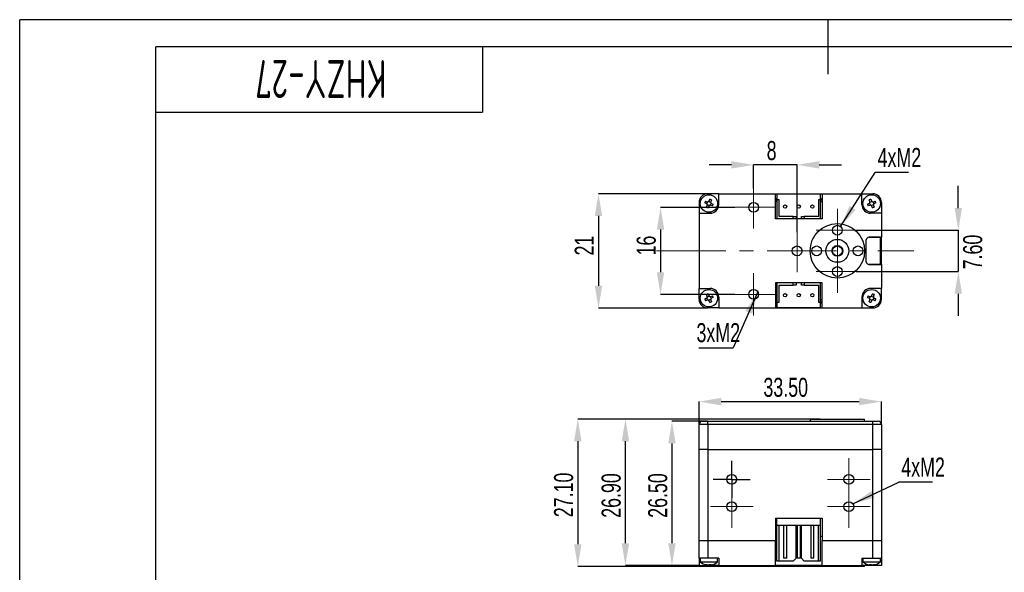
# Model space of a CAD drawing. Header units: inches. Extents: x 218 to 516, y -5 to 205.
# Tile 2 of 3: x 219 to 400, y 103 to 205. Entities that reach past the tile are written whole.
import ezdxf
from ezdxf.enums import TextEntityAlignment as Align

# ---------------------------------------------------------------- set-up
doc = ezdxf.new("R2010")
doc.units = ezdxf.units.IN
doc.header["$MEASUREMENT"] = 0
doc.linetypes.add('CENTER2', pattern=[28.575, 19.05, -3.175, 3.175, -3.175])
doc.linetypes.add('CENTERX2', pattern=[20.32, 12.7, -2.54, 2.54, -2.54])
for name, color, linetype in [('1轮廓实线层', 7, 'Continuous'), ('2细线层', 4, 'Continuous'), ('3中心线层', 1, 'CENTER2'), ('6文字层', 3, 'Continuous'), ('7标注层', 4, 'Continuous'), ('图框', 7, 'Continuous'), ('图框层', 7, 'Continuous')]:
    doc.layers.add(name, color=color, linetype=linetype)
doc.styles.add('PC_TEXTSTYLE', font='ISOCP.SHX', dxfattribs={"width": 0.707, "bigfont": 'GBCBIG.SHX'})
doc.styles.add('SLDTEXTSTYLE5', font='TXT', dxfattribs={"width": 0.7})
doc.dimstyles.new('SLDDIMSTYLE0', dxfattribs={"dimtxt": 3.5, "dimasz": 4.08, "dimexe": 0, "dimexo": 0.0625, "dimgap": 0.875, "dimtad": 2, "dimrnd": 1e-09, "dimzin": 4, "dimdsep": 46, "dimtxsty": 'SLDTEXTSTYLE5', "dimsah": 1, "dimcen": 0.09, "dimadec": 0, "dimazin": 1, "dimtfac": 1, "dimtofl": 0, "dimtmove": 0, "dimatfit": 3, "dimfxl": 1, "dimfrac": 2, "dimtolj": 1, "dimtzin": 12, "dimarcsym": 0})
doc.dimstyles.new('SLDDIMSTYLE1', dxfattribs={"dimtxt": 0.18, "dimasz": 4.08, "dimexe": 0, "dimexo": 0.0625, "dimgap": 0, "dimtad": 0, "dimtih": 1, "dimtoh": 1, "dimdec": 0, "dimrnd": 1e-09, "dimzin": 0, "dimdsep": 46, "dimtxsty": 'Standard', "dimsah": 1, "dimcen": 0.09, "dimadec": 0, "dimazin": 0, "dimtfac": 4.08, "dimtdec": 0, "dimtofl": 0, "dimtmove": 0, "dimatfit": 3, "dimfxl": 1, "dimfrac": 2, "dimtolj": 1, "dimtzin": 0, "dimarcsym": 0})
doc.dimstyles.new('SLDDIMSTYLE2', dxfattribs={"dimtxt": 3.5, "dimasz": 4.08, "dimexe": 0, "dimexo": 0.0625, "dimgap": 0.875, "dimtad": 2, "dimrnd": 1e-09, "dimzin": 12, "dimdsep": 46, "dimtxsty": 'SLDTEXTSTYLE5', "dimsah": 1, "dimcen": 0.09, "dimadec": 0, "dimazin": 3, "dimtfac": 1, "dimtmove": 0, "dimatfit": 0, "dimfxl": 1, "dimfrac": 2, "dimtolj": 1, "dimtzin": 12, "dimarcsym": 0})
doc.dimstyles.new('SLDDIMSTYLE3', dxfattribs={"dimtxt": 3.5, "dimasz": 4.08, "dimexe": 0, "dimexo": 0.0625, "dimgap": 0.875, "dimtad": 2, "dimrnd": 1e-09, "dimzin": 12, "dimdsep": 46, "dimtxsty": 'SLDTEXTSTYLE5', "dimsah": 1, "dimcen": 0.09, "dimadec": 0, "dimazin": 3, "dimtfac": 1, "dimtofl": 0, "dimtmove": 0, "dimatfit": 3, "dimfxl": 1, "dimfrac": 2, "dimtolj": 1, "dimtzin": 12, "dimarcsym": 0})
doc.dimstyles.new('SLDDIMSTYLE4', dxfattribs={"dimtxt": 3.5, "dimasz": 4.08, "dimexe": 0, "dimexo": 0.0625, "dimgap": 0.875, "dimtad": 2, "dimrnd": 1e-09, "dimzin": 4, "dimdsep": 46, "dimtxsty": 'SLDTEXTSTYLE5', "dimsah": 1, "dimcen": 0.09, "dimadec": 0, "dimazin": 1, "dimtfac": 1, "dimtmove": 0, "dimatfit": 0, "dimfxl": 1, "dimfrac": 2, "dimtolj": 1, "dimtzin": 12, "dimarcsym": 0})

# ---------------------------------------------------------------- blocks, each defined once
blk = doc.blocks.new('ZwmFrameMain_1_A4^_^无分区图框^_^landscape')
at = {"layer": '1轮廓实线层'}
for p, q in [((123.5, 205), (123.5, 195)), ((0, 0), (0, 200)), ((267, 200), (0, 200))]:
    blk.add_line(p, q, dxfattribs=at)
at = {"layer": '2细线层'}
for p in [(-25, -5), (272, 205)]:
    blk.add_line(p, (-25, 205), dxfattribs=at)
blk = doc.blocks.new('ZwmFrameMain_1_图样代号')
at = {"layer": '2细线层', "linetype": 'Continuous'}
for p in [(60, 0), (0, -12)]:
    blk.add_line(p, (60, -12), dxfattribs=at)
at = {"layer": '6文字层', "style": 'PC_TEXTSTYLE', "width": 2.827942}
blk.add_attdef('图样代号', text='', height=7, rotation=180, dxfattribs=at).set_placement((58.24, -2.4), (2.35, -2.4), align=Align.FIT)
blk = doc.blocks.new('*D61')
at = {"layer": '7标注层', "color": 0, "lineweight": -2}
for p, q in [((366, 131.61), (321.47, 131.61)), ((321.47, 127.53), (321.47, 108.59)), ((364.1, 104.51), (321.47, 104.51))]:
    blk.add_line(p, q, dxfattribs=at)
at = {"layer": '7标注层', "color": 0}
for points in [[(322.15, 127.53), (320.79, 127.53), (321.47, 131.61)], [(320.79, 108.59), (322.15, 108.59), (321.47, 104.51)]]:
    blk.add_solid(points, dxfattribs=at)
at = {"layer": 'Defpoints', "color": 0}
for p in [(366.06, 131.61), (321.47, 104.51), (364.16, 104.51)]:
    blk.add_point(p, dxfattribs=at)
at = {"layer": '7标注层', "color": 0, "insert": (317.1, 117.66), "char_height": 3.5, "attachment_point": 2, "rotation": 90, "style": 'SLDTEXTSTYLE5'}
blk.add_mtext('\\A1;27.10', dxfattribs=at)
blk = doc.blocks.new('*D62')
at = {"layer": '7标注层', "color": 0, "lineweight": -2}
for p, q in [((364.1, 131.61), (330.22, 131.61)), ((330.22, 108.79), (330.22, 127.53)), ((343.7, 104.71), (330.22, 104.71))]:
    blk.add_line(p, q, dxfattribs=at)
at = {"layer": '7标注层', "color": 0}
for points in [[(330.9, 127.53), (329.54, 127.53), (330.22, 131.61)], [(329.54, 108.79), (330.9, 108.79), (330.22, 104.71)]]:
    blk.add_solid(points, dxfattribs=at)
at = {"layer": 'Defpoints', "color": 0}
for p in [(330.22, 131.61), (364.16, 131.61), (343.76, 104.71)]:
    blk.add_point(p, dxfattribs=at)
at = {"layer": '7标注层', "color": 0, "insert": (325.84, 117.55), "char_height": 3.5, "attachment_point": 2, "rotation": 90, "style": 'SLDTEXTSTYLE5'}
blk.add_mtext('\\A1;26.90', dxfattribs=at)
blk = doc.blocks.new('*D63')
at = {"layer": '7标注层', "color": 0, "lineweight": -2}
for p, q in [((345.3, 131.21), (338.77, 131.21)), ((338.77, 127.13), (338.77, 108.79)), ((343.7, 104.71), (338.77, 104.71))]:
    blk.add_line(p, q, dxfattribs=at)
at = {"layer": '7标注层', "color": 0}
for points in [[(339.45, 127.13), (338.09, 127.13), (338.77, 131.21)], [(338.09, 108.79), (339.45, 108.79), (338.77, 104.71)]]:
    blk.add_solid(points, dxfattribs=at)
at = {"layer": 'Defpoints', "color": 0}
for p in [(345.36, 131.21), (338.77, 104.71), (343.76, 104.71)]:
    blk.add_point(p, dxfattribs=at)
at = {"layer": '7标注层', "color": 0, "insert": (334.4, 117.55), "char_height": 3.5, "attachment_point": 2, "rotation": 90, "style": 'SLDTEXTSTYLE5'}
blk.add_mtext('\\A1;26.50', dxfattribs=at)
blk = doc.blocks.new('*D64')
at = {"layer": '7标注层', "color": 0, "lineweight": -2}
for p, q in [((343.76, 130.67), (343.76, 134.81)), ((347.84, 134.81), (373.18, 134.81)), ((377.26, 130.67), (377.26, 134.81))]:
    blk.add_line(p, q, dxfattribs=at)
at = {"layer": '7标注层', "color": 0}
for points in [[(347.84, 135.49), (347.84, 134.13), (343.76, 134.81)], [(373.18, 134.13), (373.18, 135.49), (377.26, 134.81)]]:
    blk.add_solid(points, dxfattribs=at)
at = {"layer": 'Defpoints', "color": 0}
for p in [(377.26, 134.81), (343.76, 130.61), (377.26, 130.61)]:
    blk.add_point(p, dxfattribs=at)
at = {"layer": '7标注层', "color": 0, "insert": (359.67, 139.19), "char_height": 3.5, "attachment_point": 2, "style": 'SLDTEXTSTYLE5'}
blk.add_mtext('\\A1;33.50', dxfattribs=at)
blk = doc.blocks.new('SW_NOTE_0')
at = {"layer": '图框', "color": 0}
blk.add_line((6.15, 0), (0, 0), dxfattribs=at)
at = {"layer": '图框', "color": 0, "insert": (0.44, 4.52), "char_height": 3.5, "attachment_point": 1, "style": 'SLDTEXTSTYLE5'}
blk.add_mtext('4xM2', dxfattribs=at)
blk = doc.blocks.new('SW_CENTERMARKSYMBOL_0')
at = {"layer": '图框', "color": 0}
for p, q in [((0, 2.5), (0, 3.4)), ((0, 0), (0, 2.5)), ((-2.5, 0), (-3.4, 0)), ((0, 0), (-2.5, 0)), ((0, 0), (0, -2.5)), ((0, 0), (2.5, 0)), ((2.5, 0), (3.4, 0)), ((0, -2.5), (0, -3.4))]:
    blk.add_line(p, q, dxfattribs=at)
blk = doc.blocks.new('SW_CENTERMARKSYMBOL_1')
at = {"color": 0, "linetype": 'Continuous', "lineweight": 18}
for p, q in [((0, 2.5), (0, 3.9)), ((0, 0), (0, 2.5)), ((-2.5, 0), (-3.9, 0)), ((0, 0), (-2.5, 0)), ((0, 0), (0, -2.5)), ((0, 0), (2.5, 0)), ((2.5, 0), (3.9, 0)), ((0, -2.5), (0, -3.9))]:
    blk.add_line(p, q, dxfattribs=at)
blk = doc.blocks.new('SW_CENTERMARKSYMBOL_2')
at = {"color": 0, "linetype": 'Continuous', "lineweight": 18}
for p, q in [((0, 2.5), (0, 3.9)), ((0, 0), (0, 2.5)), ((-2.5, 0), (-3.9, 0)), ((0, 0), (-2.5, 0)), ((0, 0), (0, -2.5)), ((0, 0), (2.5, 0)), ((2.5, 0), (3.9, 0)), ((0, -2.5), (0, -3.9))]:
    blk.add_line(p, q, dxfattribs=at)
blk = doc.blocks.new('SW_CENTERMARKSYMBOL_3')
at = {"color": 0, "linetype": 'Continuous', "lineweight": 18}
for p, q in [((0, 2.5), (0, 3.9)), ((0, 0), (0, 2.5)), ((-2.5, 0), (-3.9, 0)), ((0, 0), (-2.5, 0)), ((0, 0), (0, -2.5)), ((0, 0), (2.5, 0)), ((2.5, 0), (3.9, 0)), ((0, -2.5), (0, -3.9))]:
    blk.add_line(p, q, dxfattribs=at)
blk = doc.blocks.new('*D65')
at = {"layer": '7标注层', "color": 0, "lineweight": -2}
for p, q in [((349.68, 178.32), (345.6, 178.32)), ((353.76, 173.98), (353.76, 178.32)), ((361.76, 178.32), (353.76, 178.32)), ((361.76, 165.98), (361.76, 178.32)), ((365.84, 178.32), (369.92, 178.32))]:
    blk.add_line(p, q, dxfattribs=at)
at = {"layer": '7标注层', "color": 0}
for points in [[(349.68, 177.64), (349.68, 179), (353.76, 178.32)], [(365.84, 179), (365.84, 177.64), (361.76, 178.32)]]:
    blk.add_solid(points, dxfattribs=at)
at = {"layer": 'Defpoints', "color": 0}
for p in [(353.76, 178.32), (353.76, 173.91), (361.76, 165.91)]:
    blk.add_point(p, dxfattribs=at)
at = {"layer": '7标注层', "color": 0, "insert": (357.08, 182.7), "char_height": 3.5, "attachment_point": 2, "style": 'SLDTEXTSTYLE5'}
blk.add_mtext('\\A1;8', dxfattribs=at)
blk = doc.blocks.new('*D66')
at = {"layer": '7标注层', "color": 0, "lineweight": -2}
for p, q in [((345.3, 173.01), (325.27, 173.01)), ((325.27, 168.93), (325.27, 156.09)), ((345.3, 152.01), (325.27, 152.01))]:
    blk.add_line(p, q, dxfattribs=at)
at = {"layer": '7标注层', "color": 0}
for points in [[(325.95, 168.93), (324.59, 168.93), (325.27, 173.01)], [(324.59, 156.09), (325.95, 156.09), (325.27, 152.01)]]:
    blk.add_solid(points, dxfattribs=at)
at = {"layer": 'Defpoints', "color": 0}
for p in [(345.36, 173.01), (325.27, 152.01), (345.36, 152.01)]:
    blk.add_point(p, dxfattribs=at)
at = {"layer": '7标注层', "color": 0, "insert": (320.9, 163.49), "char_height": 3.5, "attachment_point": 2, "rotation": 90, "style": 'SLDTEXTSTYLE5'}
blk.add_mtext('\\A1;21', dxfattribs=at)
blk = doc.blocks.new('*D67')
at = {"layer": '7标注层', "color": 0, "lineweight": -2}
for p, q in [((350.3, 170.51), (336.67, 170.51)), ((336.67, 166.43), (336.67, 158.59)), ((350.3, 154.51), (336.67, 154.51))]:
    blk.add_line(p, q, dxfattribs=at)
at = {"layer": '7标注层', "color": 0}
for points in [[(337.35, 166.43), (335.99, 166.43), (336.67, 170.51)], [(335.99, 158.59), (337.35, 158.59), (336.67, 154.51)]]:
    blk.add_solid(points, dxfattribs=at)
at = {"layer": 'Defpoints', "color": 0}
for p in [(350.36, 170.51), (336.67, 154.51), (350.36, 154.51)]:
    blk.add_point(p, dxfattribs=at)
at = {"layer": '7标注层', "color": 0, "insert": (332.29, 163.49), "char_height": 3.5, "attachment_point": 2, "rotation": 90, "style": 'SLDTEXTSTYLE5'}
blk.add_mtext('\\A1;16', dxfattribs=at)
blk = doc.blocks.new('*D68')
at = {"layer": '7标注层', "color": 0, "lineweight": -2}
for p, q in [((391.38, 170.39), (391.38, 174.47)), ((372.63, 166.31), (391.38, 166.31)), ((391.38, 166.31), (391.38, 158.71)), ((372.63, 158.71), (391.38, 158.71)), ((391.38, 154.63), (391.38, 150.55))]:
    blk.add_line(p, q, dxfattribs=at)
at = {"layer": '7标注层', "color": 0}
for points in [[(390.7, 170.39), (392.06, 170.39), (391.38, 166.31)], [(392.06, 154.63), (390.7, 154.63), (391.38, 158.71)]]:
    blk.add_solid(points, dxfattribs=at)
at = {"layer": 'Defpoints', "color": 0}
for p in [(372.56, 166.31), (372.56, 158.71), (391.38, 158.71)]:
    blk.add_point(p, dxfattribs=at)
at = {"layer": '7标注层', "color": 0, "insert": (392.26, 162.3), "char_height": 3.5, "attachment_point": 2, "rotation": 90, "style": 'SLDTEXTSTYLE5'}
blk.add_mtext('\\A1;7.60', dxfattribs=at)
blk = doc.blocks.new('SW_NOTE_0_1')
at = {"layer": '图框', "color": 0}
blk.add_line((6.15, 0), (0, 0), dxfattribs=at)
at = {"layer": '图框', "color": 0, "insert": (0.45, 4.54), "char_height": 3.5, "attachment_point": 1, "style": 'SLDTEXTSTYLE5'}
blk.add_mtext('4xM2', dxfattribs=at)
blk = doc.blocks.new('SW_NOTE_0_2')
at = {"layer": '图框', "color": 0}
blk.add_line((-6.32, 0), (0, 0), dxfattribs=at)
at = {"layer": '图框', "color": 0, "insert": (-6.76, 4.56), "char_height": 3.5, "attachment_point": 1, "style": 'SLDTEXTSTYLE5'}
blk.add_mtext('3xM2', dxfattribs=at)
blk = doc.blocks.new('SW_CENTERMARKSYMBOL_4')
at = {"color": 0, "linetype": 'Continuous', "lineweight": 18}
for p, q in [((0, 2.5), (0, 3.9)), ((0, 0), (0, 2.5)), ((-2.5, 0), (-3.9, 0)), ((0, 0), (-2.5, 0)), ((0, 0), (0, -2.5)), ((0, 0), (2.5, 0)), ((2.5, 0), (3.9, 0)), ((0, -2.5), (0, -3.9))]:
    blk.add_line(p, q, dxfattribs=at)
blk = doc.blocks.new('SW_CENTERMARKSYMBOL_5')
at = {"color": 0, "linetype": 'Continuous', "lineweight": 18}
for p, q in [((0, 2.5), (0, 3.9)), ((0, 0), (0, 2.5)), ((-2.5, 0), (-3.9, 0)), ((0, 0), (-2.5, 0)), ((0, 0), (0, -2.5)), ((0, 0), (2.5, 0)), ((2.5, 0), (3.9, 0)), ((0, -2.5), (0, -3.9))]:
    blk.add_line(p, q, dxfattribs=at)
blk = doc.blocks.new('SW_CENTERMARKSYMBOL_6')
at = {"color": 0, "linetype": 'Continuous', "lineweight": 18}
for p, q in [((0, 2.5), (0, 3.9)), ((0, 0), (0, 2.5)), ((-2.5, 0), (-3.9, 0)), ((0, 0), (-2.5, 0)), ((0, 0), (0, -2.5)), ((0, 0), (2.5, 0)), ((2.5, 0), (3.9, 0)), ((0, -2.5), (0, -3.9))]:
    blk.add_line(p, q, dxfattribs=at)
blk = doc.blocks.new('SW_CENTERMARKSYMBOL_7')
at = {"color": 0, "linetype": 'Continuous', "lineweight": 18}
for p, q in [((0, 2.5), (0, 3.9)), ((0, 0), (0, 2.5)), ((-2.5, 0), (-3.9, 0)), ((0, 0), (-2.5, 0)), ((0, 0), (0, -2.5)), ((0, 0), (2.5, 0)), ((2.5, 0), (3.9, 0)), ((0, -2.5), (0, -3.9))]:
    blk.add_line(p, q, dxfattribs=at)
blk = doc.blocks.new('SW_CENTERMARKSYMBOL_8')
at = {"color": 0, "linetype": 'Continuous', "lineweight": 18}
for p, q in [((0, 2.5), (0, 3.9)), ((0, 0), (0, 2.5)), ((-2.5, 0), (-3.9, 0)), ((0, 0), (-2.5, 0)), ((0, 0), (0, -2.5)), ((0, 0), (2.5, 0)), ((2.5, 0), (3.9, 0)), ((0, -2.5), (0, -3.9))]:
    blk.add_line(p, q, dxfattribs=at)

msp = doc.modelspace()

# ---------------------------------------------------------------- linework, layer by layer
at = {"color": 7, "linetype": 'Continuous', "lineweight": 25}
for p, q in [((347.363, 173.015), (345.363, 173.015)), ((345.586, 171.714), (345.703, 171.996)), ((346.017, 171.866), (345.901, 171.584)), ((347.363, 171.015), (347.363, 173.015)), ((347.363, 173.015), (357.763, 173.015)), ((357.763, 168.415), (357.763, 173.015)), ((357.763, 173.015), (366.363, 173.015)), ((366.063, 172.915), (358.063, 172.915)), ((358.063, 172.915), (358.063, 171.915)), ((358.463, 171.915), (358.063, 171.915)), ((358.063, 171.915), (358.063, 168.415)), ((358.463, 168.815), (358.463, 171.915)), ((365.663, 171.915), (365.663, 168.815)), ((366.063, 171.915), (365.663, 171.915)), ((366.063, 171.915), (366.063, 172.915)), ((366.063, 168.415), (366.063, 171.915)), ((366.363, 173.015), (366.363, 168.415)), ((366.363, 173.015), (373.663, 173.015)), ((373.663, 171.015), (373.663, 173.015)), ((373.663, 173.015), (375.663, 173.015)), ((375.126, 171.584), (375.009, 171.866)), ((375.323, 171.996), (375.44, 171.714)), ((343.763, 171.415), (343.763, 169.415)), ((345.064, 171.238), (344.782, 171.355)), ((344.912, 171.669), (345.194, 171.552)), ((345.109, 170.564), (345.226, 170.846)), ((345.184, 171.148), (345.343, 171.531)), ((345.631, 170.836), (345.247, 170.995)), ((345.54, 170.716), (345.423, 170.434)), ((345.496, 171.594), (345.88, 171.435)), ((345.943, 171.282), (345.784, 170.899)), ((346.215, 170.761), (345.932, 170.878)), ((346.063, 171.192), (346.345, 171.075)), ((358.063, 171.515), (357.763, 171.515)), ((366.363, 171.515), (366.063, 171.515)), ((374.682, 171.075), (374.964, 171.192)), ((375.094, 170.878), (374.812, 170.761)), ((375.243, 170.899), (375.084, 171.282)), ((375.147, 171.435), (375.531, 171.594)), ((375.78, 170.995), (375.396, 170.836)), ((375.603, 170.434), (375.486, 170.716)), ((375.684, 171.531), (375.843, 171.148)), ((375.801, 170.846), (375.917, 170.564)), ((375.832, 171.552), (376.115, 171.669)), ((376.245, 171.355), (375.963, 171.238)), ((377.263, 171.415), (377.263, 169.415)), ((343.763, 169.415), (343.763, 155.615)), ((343.763, 169.415), (345.763, 169.415)), ((366.363, 168.415), (357.763, 168.415)), ((361.063, 168.815), (358.463, 168.815)), ((361.063, 168.415), (361.063, 168.815)), ((361.063, 168.815), (361.563, 168.815)), ((361.563, 168.815), (361.563, 168.415)), ((362.563, 168.415), (362.563, 168.815)), ((362.563, 168.815), (363.063, 168.815)), ((363.063, 168.815), (363.063, 168.415)), ((365.663, 168.815), (363.063, 168.815)), ((377.263, 169.415), (375.263, 169.415)), ((377.263, 169.415), (377.263, 165.015)), ((377.063, 165.015), (374.963, 165.015)), ((374.963, 165.015), (377.263, 165.015)), ((377.063, 160.015), (377.063, 165.015)), ((377.263, 160.015), (377.263, 165.015)), ((374.463, 160.515), (374.463, 164.515)), ((377.063, 160.015), (374.963, 160.015)), ((374.963, 160.015), (377.263, 160.015)), ((377.263, 160.015), (377.263, 155.615)), ((343.763, 155.615), (345.763, 155.615)), ((343.763, 153.615), (343.763, 155.615)), ((366.363, 156.615), (357.763, 156.615)), ((357.763, 156.615), (357.763, 152.015)), ((358.063, 156.615), (358.063, 153.115)), ((358.463, 153.115), (358.463, 156.215)), ((358.463, 156.215), (361.063, 156.215)), ((361.063, 156.215), (361.063, 156.615)), ((361.563, 156.215), (361.063, 156.215)), ((361.563, 156.615), (361.563, 156.215)), ((362.563, 156.215), (362.563, 156.615)), ((363.063, 156.215), (362.563, 156.215)), ((363.063, 156.615), (363.063, 156.215)), ((363.063, 156.215), (365.663, 156.215)), ((365.663, 156.215), (365.663, 153.115)), ((366.063, 153.115), (366.063, 156.615)), ((366.363, 152.015), (366.363, 156.615)), ((377.263, 155.615), (375.263, 155.615)), ((377.263, 153.615), (377.263, 155.615)), ((344.782, 153.675), (345.064, 153.792)), ((345.226, 154.184), (345.109, 154.466)), ((345.343, 153.499), (345.184, 153.882)), ((345.247, 154.035), (345.631, 154.194)), ((345.423, 154.596), (345.54, 154.314)), ((345.784, 154.131), (345.943, 153.748)), ((345.932, 154.152), (346.215, 154.269)), ((346.345, 153.955), (346.063, 153.838)), ((347.363, 154.015), (347.363, 152.015)), ((373.663, 154.015), (373.663, 152.015)), ((374.964, 153.838), (374.682, 153.955)), ((374.812, 154.269), (375.094, 154.152)), ((375.084, 153.748), (375.243, 154.131)), ((375.396, 154.194), (375.78, 154.035)), ((375.486, 154.314), (375.603, 154.596)), ((375.843, 153.882), (375.684, 153.499)), ((375.917, 154.466), (375.801, 154.184)), ((375.963, 153.792), (376.245, 153.675)), ((345.194, 153.478), (344.912, 153.361)), ((347.363, 152.015), (345.363, 152.015)), ((345.88, 153.595), (345.496, 153.436)), ((345.703, 153.034), (345.586, 153.316)), ((345.901, 153.446), (346.017, 153.164)), ((347.363, 152.015), (357.763, 152.015)), ((358.063, 153.515), (357.763, 153.515)), ((357.763, 152.015), (366.363, 152.015)), ((358.063, 153.115), (358.463, 153.115)), ((358.063, 153.115), (358.063, 152.115)), ((358.063, 152.115), (366.063, 152.115)), ((365.663, 153.115), (366.063, 153.115)), ((366.363, 153.515), (366.063, 153.515)), ((366.063, 152.115), (366.063, 153.115)), ((366.363, 152.015), (373.663, 152.015)), ((373.663, 152.015), (375.663, 152.015)), ((375.009, 153.164), (375.126, 153.446)), ((375.531, 153.436), (375.147, 153.595)), ((375.44, 153.316), (375.323, 153.034)), ((376.115, 153.361), (375.832, 153.478)), ((345.363, 130.612), (343.763, 130.612)), ((343.763, 126.012), (343.763, 130.612)), ((344.363, 131.212), (345.363, 131.212)), ((345.363, 130.612), (345.363, 131.212)), ((345.363, 131.212), (375.663, 131.212)), ((345.363, 130.612), (345.363, 126.012)), ((375.663, 130.612), (345.363, 130.612)), ((364.163, 131.612), (364.163, 131.212)), ((364.163, 131.612), (374.163, 131.612)), ((374.163, 131.212), (374.163, 131.612)), ((375.663, 130.612), (375.663, 131.212)), ((375.663, 131.212), (376.663, 131.212)), ((375.663, 126.012), (375.663, 130.612)), ((377.263, 130.612), (375.663, 130.612)), ((377.263, 130.612), (377.263, 126.012)), ((345.363, 126.012), (343.763, 126.012)), ((343.763, 109.312), (343.763, 126.012)), ((345.363, 126.012), (375.663, 126.012)), ((345.363, 126.012), (345.363, 109.312)), ((377.263, 126.012), (375.663, 126.012)), ((375.663, 109.312), (375.663, 126.012)), ((377.263, 126.012), (377.263, 109.312)), ((357.763, 113.412), (357.763, 109.312)), ((357.763, 113.412), (366.363, 113.412)), ((358.063, 112.012), (358.063, 113.412)), ((366.063, 112.012), (366.063, 113.412)), ((366.363, 113.412), (366.363, 109.312)), ((357.763, 111.412), (358.063, 111.412)), ((366.063, 112.012), (358.063, 112.012)), ((358.063, 105.512), (358.063, 112.012)), ((358.463, 105.512), (358.463, 112.012)), ((359.263, 112.012), (359.263, 106.012)), ((359.863, 106.012), (359.863, 112.012)), ((361.563, 106.012), (361.563, 112.012)), ((361.763, 112.012), (361.763, 106.012)), ((362.363, 106.012), (362.363, 112.012)), ((362.563, 106.012), (362.563, 112.012)), ((364.263, 112.012), (364.263, 106.012)), ((364.863, 106.012), (364.863, 112.012)), ((365.663, 105.512), (365.663, 112.012)), ((366.063, 105.512), (366.063, 112.012)), ((343.763, 106.062), (343.763, 109.312)), ((343.763, 109.312), (345.363, 109.312)), ((345.363, 109.312), (345.363, 106.062)), ((345.363, 109.312), (357.763, 109.312)), ((357.763, 110.112), (358.063, 110.112)), ((357.763, 104.712), (357.763, 109.312)), ((361.563, 110.112), (361.763, 110.112)), ((362.363, 110.112), (362.563, 110.112)), ((366.063, 110.112), (366.363, 110.112)), ((366.363, 104.712), (366.363, 109.312)), ((366.363, 109.312), (375.663, 109.312)), ((375.663, 106.062), (375.663, 109.312)), ((375.663, 109.312), (377.263, 109.312)), ((377.263, 109.312), (377.263, 106.062)), ((345.363, 106.062), (343.763, 106.062)), ((343.763, 106.062), (343.763, 104.712)), ((343.963, 106.062), (343.963, 105.341)), ((343.963, 105.341), (347.163, 105.341)), ((347.363, 106.062), (345.363, 106.062)), ((347.163, 105.341), (347.163, 106.062)), ((347.363, 106.062), (347.363, 104.712)), ((358.463, 105.512), (358.063, 105.512)), ((361.063, 105.512), (358.463, 105.512)), ((359.863, 106.012), (359.263, 106.012)), ((361.063, 105.512), (361.563, 106.012)), ((362.063, 106.012), (361.763, 106.012)), ((362.363, 106.012), (362.063, 106.012)), ((362.563, 106.012), (363.063, 105.512)), ((365.663, 105.512), (363.063, 105.512)), ((364.563, 106.012), (364.263, 106.012)), ((364.863, 106.012), (364.563, 106.012)), ((366.063, 105.512), (365.663, 105.512)), ((373.663, 106.062), (375.663, 106.062)), ((373.663, 106.062), (373.663, 104.712)), ((373.863, 106.062), (373.863, 105.341)), ((373.863, 105.341), (376.941, 105.341)), ((375.663, 106.062), (377.263, 106.062)), ((376.941, 105.341), (377.063, 105.341)), ((377.063, 105.341), (377.063, 106.062)), ((377.263, 106.062), (377.263, 104.712)), ((343.763, 104.712), (345.763, 104.712)), ((347.363, 104.712), (345.763, 104.712)), ((345.878, 104.887), (345.878, 104.796)), ((347.363, 104.712), (357.763, 104.712)), ((366.363, 104.712), (357.763, 104.712)), ((364.163, 104.712), (364.163, 104.512)), ((374.163, 104.512), (364.163, 104.512)), ((366.363, 104.712), (373.663, 104.712)), ((375.263, 104.712), (373.663, 104.712)), ((374.163, 104.512), (374.163, 104.712)), ((375.149, 104.796), (375.149, 104.887)), ((377.263, 104.712), (375.263, 104.712))]:
    msp.add_line(p, q, dxfattribs=at)
at = {"color": 8, "linetype": 'Continuous', "lineweight": 25}
for p, q in [((345.064, 104.813), (345.064, 104.844)), ((345.763, 104.712), (345.763, 104.792)), ((345.901, 104.887), (345.901, 104.813)), ((375.126, 104.813), (375.126, 104.887)), ((375.263, 104.791), (375.263, 104.712)), ((375.963, 104.844), (375.963, 104.813))]:
    msp.add_line(p, q, dxfattribs=at)
at = {"color": 7, "linetype": 'Continuous', "lineweight": 25}
for centre, radius in [((345.563, 171.215), 1.6), ((375.463, 171.215), 1.6), ((353.763, 170.515), 0.9), ((359.563, 170.665), 0.3), ((362.063, 170.665), 0.3), ((364.563, 170.665), 0.3), ((369.163, 162.515), 5), ((369.163, 166.315), 0.9), ((361.763, 162.515), 0.9), ((365.363, 162.515), 0.9), ((369.163, 162.515), 2.1), ((369.163, 162.515), 1), ((369.163, 162.515), 0.9), ((372.963, 162.515), 0.9), ((369.163, 158.715), 0.9), ((345.563, 153.815), 1.6), ((353.763, 154.515), 0.9), ((359.563, 154.365), 0.3), ((362.063, 154.365), 0.3), ((364.563, 154.365), 0.3), ((375.463, 153.815), 1.6), ((349.763, 120.512), 0.9), ((371.263, 120.512), 0.9), ((349.763, 115.512), 0.9), ((371.263, 115.512), 0.9)]:
    msp.add_circle(centre, radius, dxfattribs=at)
for centre, radius, start, end in [((345.363, 171.415), 1.6, 90, 180), ((343.989, 167.419), 4.888, 65.48426, 69.4704), ((358.7, 171.365), 1, 129.54988, 159.51268), ((365.427, 171.365), 1, 20.48732, 50.45012), ((377.038, 167.419), 4.888, 110.5296, 114.51574), ((375.663, 171.415), 1.6, 0, 90), ((349.36, 169.641), 4.888, 155.48426, 159.4704), ((347.138, 175.011), 4.888, 245.48426, 249.4704), ((345.763, 171.015), 1.6, 270, 0), ((341.767, 172.789), 4.888, 335.48426, 339.4704), ((375.263, 171.015), 1.6, 180, 270), ((379.26, 172.789), 4.888, 200.5296, 204.51574), ((373.889, 175.011), 4.888, 290.5296, 294.51574), ((371.667, 169.641), 4.888, 20.5296, 24.51574), ((374.963, 164.515), 0.5, 90, 180), ((374.963, 160.515), 0.5, 180, 270), ((345.763, 154.015), 1.6, 0, 90), ((375.263, 154.015), 1.6, 90, 180), ((347.138, 150.019), 4.888, 110.5296, 114.51574), ((341.767, 152.241), 4.888, 20.5296, 24.51574), ((379.26, 152.241), 4.888, 155.48426, 159.4704), ((373.889, 150.019), 4.888, 65.48426, 69.4704), ((345.363, 153.615), 1.6, 180, 270), ((349.36, 155.389), 4.888, 200.5296, 204.51574), ((343.989, 157.611), 4.888, 290.5296, 294.51574), ((358.7, 153.665), 1, 200.48732, 230.45012), ((365.427, 153.665), 1, 309.54988, 339.51268), ((377.038, 157.611), 4.888, 245.48426, 249.4704), ((375.663, 153.615), 1.6, 270, 0), ((371.667, 155.389), 4.888, 335.48426, 339.4704), ((344.363, 130.612), 0.6, 90, 180), ((376.663, 130.612), 0.6, 0, 90), ((345.563, 107.262), 2.5, 230.20818, 259.42497), ((345.563, 107.262), 2.5, 280.60884, 309.79182), ((375.463, 107.262), 2.5, 230.20818, 259.34953), ((375.463, 107.262), 2.5, 280.6797, 309.79182), ((344.847, 105.303), 0.416, 261.00113, 278.99887), ((345.504, 106.931), 2.163, 250.49275, 258.25595), ((345.635, 106.931), 2.163, 250.49275, 258.25595), ((345.321, 105.333), 0.584, 297.06407, 310.93296), ((345.86, 107.297), 2.41, 266.26412, 273.73588), ((345.635, 105.333), 0.584, 297.06407, 310.93296), ((375.166, 107.297), 2.41, 266.26412, 273.73588), ((375.392, 105.333), 0.584, 229.06704, 242.93593), ((375.706, 105.333), 0.584, 229.06704, 242.93593), ((375.392, 106.931), 2.163, 281.74405, 289.50725), ((375.522, 106.931), 2.163, 281.74405, 289.50725), ((376.18, 105.303), 0.416, 261.00113, 278.99887)]:
    msp.add_arc(centre, radius, start, end, dxfattribs=at)
for points, knots in [([(345.226, 170.846), (345.236, 170.878), (345.256, 170.941), (345.243, 171.043), (345.201, 171.133), (345.138, 171.201), (345.087, 171.227), (345.064, 171.238)], [0, 0, 0, 0, 0.2118036, 0.4237906, 0.6317709, 0.8379357, 1, 1, 1, 1]), ([(345.194, 171.552), (345.226, 171.542), (345.29, 171.523), (345.391, 171.535), (345.481, 171.577), (345.549, 171.64), (345.575, 171.692), (345.586, 171.714)], [0, 0, 0, 0, 0.21180358, 0.42379063, 0.63177088, 0.83793573, 1, 1, 1, 1]), ([(345.932, 170.878), (345.901, 170.888), (345.837, 170.907), (345.736, 170.895), (345.645, 170.853), (345.578, 170.789), (345.552, 170.738), (345.54, 170.716)], [0, 0, 0, 0, 0.2118036, 0.4237906, 0.6317709, 0.8379357, 1, 1, 1, 1]), ([(345.901, 171.584), (345.891, 171.552), (345.871, 171.489), (345.883, 171.387), (345.926, 171.297), (345.989, 171.229), (346.04, 171.203), (346.063, 171.192)], [0, 0, 0, 0, 0.2118036, 0.4237906, 0.6317709, 0.8379357, 1, 1, 1, 1]), ([(374.964, 171.192), (374.993, 171.208), (375.052, 171.239), (375.115, 171.319), (375.149, 171.413), (375.152, 171.506), (375.134, 171.56), (375.126, 171.584)], [0, 0, 0, 0, 0.21180358, 0.42379063, 0.63177088, 0.83793573, 1, 1, 1, 1]), ([(375.486, 170.716), (375.471, 170.745), (375.44, 170.804), (375.359, 170.867), (375.266, 170.901), (375.173, 170.904), (375.118, 170.886), (375.094, 170.878)], [0, 0, 0, 0, 0.2118036, 0.4237906, 0.6317709, 0.8379357, 1, 1, 1, 1]), ([(375.44, 171.714), (375.456, 171.685), (375.487, 171.626), (375.568, 171.563), (375.661, 171.529), (375.754, 171.526), (375.809, 171.544), (375.832, 171.552)], [0, 0, 0, 0, 0.2118036, 0.4237906, 0.6317709, 0.8379357, 1, 1, 1, 1]), ([(375.963, 171.238), (375.933, 171.222), (375.875, 171.191), (375.812, 171.111), (375.778, 171.017), (375.775, 170.924), (375.793, 170.87), (375.801, 170.846)], [0, 0, 0, 0, 0.2118036, 0.4237906, 0.6317709, 0.8379357, 1, 1, 1, 1]), ([(345.064, 153.792), (345.093, 153.808), (345.152, 153.839), (345.215, 153.919), (345.249, 154.013), (345.252, 154.106), (345.234, 154.16), (345.226, 154.184)], [0, 0, 0, 0, 0.21180358, 0.42379063, 0.63177088, 0.83793573, 1, 1, 1, 1]), ([(345.54, 154.314), (345.556, 154.285), (345.587, 154.226), (345.668, 154.163), (345.761, 154.129), (345.854, 154.126), (345.909, 154.144), (345.932, 154.152)], [0, 0, 0, 0, 0.2118036, 0.4237906, 0.6317709, 0.8379357, 1, 1, 1, 1]), ([(346.063, 153.838), (346.033, 153.822), (345.975, 153.791), (345.912, 153.711), (345.878, 153.617), (345.875, 153.524), (345.893, 153.47), (345.901, 153.446)], [0, 0, 0, 0, 0.2118036, 0.4237906, 0.6317709, 0.8379357, 1, 1, 1, 1]), ([(375.126, 153.446), (375.136, 153.478), (375.156, 153.541), (375.143, 153.643), (375.101, 153.733), (375.038, 153.801), (374.987, 153.827), (374.964, 153.838)], [0, 0, 0, 0, 0.2118036, 0.4237906, 0.6317709, 0.8379357, 1, 1, 1, 1]), ([(375.094, 154.152), (375.126, 154.142), (375.19, 154.123), (375.291, 154.135), (375.381, 154.177), (375.449, 154.24), (375.475, 154.292), (375.486, 154.314)], [0, 0, 0, 0, 0.2118036, 0.4237906, 0.6317709, 0.8379357, 1, 1, 1, 1]), ([(375.801, 154.184), (375.791, 154.152), (375.771, 154.089), (375.783, 153.987), (375.826, 153.897), (375.889, 153.829), (375.94, 153.803), (375.963, 153.792)], [0, 0, 0, 0, 0.2118036, 0.4237906, 0.6317709, 0.8379357, 1, 1, 1, 1]), ([(345.586, 153.316), (345.571, 153.345), (345.54, 153.404), (345.459, 153.467), (345.366, 153.501), (345.273, 153.504), (345.218, 153.486), (345.194, 153.478)], [0, 0, 0, 0, 0.2118036, 0.4237906, 0.6317709, 0.8379357, 1, 1, 1, 1]), ([(375.832, 153.478), (375.801, 153.488), (375.737, 153.507), (375.636, 153.495), (375.545, 153.453), (375.478, 153.389), (375.452, 153.338), (375.44, 153.316)], [0, 0, 0, 0, 0.2118036, 0.4237906, 0.6317709, 0.8379357, 1, 1, 1, 1]), ([(345.247, 104.796), (345.246, 104.793), (345.243, 104.788), (345.201, 104.79), (345.138, 104.798), (345.087, 104.808), (345.064, 104.813)], [0, 0, 0, 0, 0.2306246, 0.5083273, 0.783606, 1, 1, 1, 1]), ([(345.194, 104.813), (345.226, 104.807), (345.29, 104.796), (345.391, 104.788), (345.481, 104.789), (345.549, 104.798), (345.575, 104.808), (345.586, 104.813)], [0, 0, 0, 0, 0.21180358, 0.42379063, 0.63177088, 0.83793573, 1, 1, 1, 1]), ([(345.878, 104.804), (345.864, 104.802), (345.818, 104.794), (345.736, 104.789), (345.644, 104.789), (345.6, 104.796), (345.578, 104.8)], [0, 0, 0, 0, 0.1272915, 0.4234261, 0.7139635, 1, 1, 1, 1]), ([(345.901, 104.813), (345.891, 104.807), (345.871, 104.796), (345.883, 104.788), (345.926, 104.79), (345.977, 104.796), (346.015, 104.804), (346.024, 104.805)], [0, 0, 0, 0, 0.2345039, 0.469211, 0.6994818, 0.9277427, 1, 1, 1, 1]), ([(375.001, 104.806), (375.018, 104.803), (375.062, 104.794), (375.115, 104.788), (375.149, 104.789), (375.152, 104.798), (375.134, 104.808), (375.126, 104.813)], [0, 0, 0, 0, 0.1298077, 0.3638477, 0.5934641, 0.8210762, 1, 1, 1, 1]), ([(375.443, 104.8), (375.44, 104.799), (375.42, 104.793), (375.358, 104.789), (375.266, 104.789), (375.188, 104.796), (375.148, 104.804), (375.138, 104.805)], [0, 0, 0, 0, 0.0497755, 0.3415876, 0.6278841, 0.9116816, 1, 1, 1, 1]), ([(375.44, 104.813), (375.456, 104.807), (375.487, 104.796), (375.568, 104.788), (375.661, 104.789), (375.754, 104.798), (375.809, 104.808), (375.832, 104.813)], [0, 0, 0, 0, 0.2118036, 0.4237906, 0.6317709, 0.8379357, 1, 1, 1, 1]), ([(375.963, 104.813), (375.933, 104.807), (375.875, 104.796), (375.813, 104.788), (375.779, 104.789), (375.781, 104.794), (375.781, 104.796)], [0, 0, 0, 0, 0.2829502, 0.5661454, 0.843988, 1, 1, 1, 1])]:
    msp.add_open_spline(points, degree=3, knots=knots, dxfattribs=at)
at = {"layer": '3中心线层', "linetype": 'CENTERX2', "lineweight": 18}
msp.add_line((335.955, 162.515), (383.191, 162.515), dxfattribs=at)

# ---------------------------------------------------------------- block references
at = {"layer": '3中心线层'}
for name, p in [('SW_CENTERMARKSYMBOL_7', (369.163, 166.315)), ('SW_CENTERMARKSYMBOL_5', (361.763, 162.515)), ('SW_CENTERMARKSYMBOL_8', (369.163, 158.715)), ('SW_CENTERMARKSYMBOL_0', (349.763, 120.512)), ('SW_CENTERMARKSYMBOL_1', (371.263, 120.512)), ('SW_CENTERMARKSYMBOL_2', (349.763, 115.512)), ('SW_CENTERMARKSYMBOL_3', (371.263, 115.512))]:
    msp.add_blockref(name, p, dxfattribs=at)
at = {"layer": '7标注层'}
for name, p in [('SW_NOTE_0_1', (376.101, 176.891)), ('SW_NOTE_0_2', (350.032, 144.676)), ('SW_NOTE_0', (380.463, 120.012))]:
    msp.add_blockref(name, p, dxfattribs=at)
at = {"layer": '图框'}
for name, p in [('SW_CENTERMARKSYMBOL_4', (353.763, 170.515)), ('SW_CENTERMARKSYMBOL_6', (353.763, 154.515))]:
    msp.add_blockref(name, p, dxfattribs=at)
at = {"layer": '图框层'}
msp.add_blockref('ZwmFrameMain_1_A4^_^无分区图框^_^landscape', (243.933, 0), dxfattribs=at)
ref = msp.add_blockref('ZwmFrameMain_1_图样代号', (243.933, 200), dxfattribs=at)
ref.add_attrib('图样代号', 'KHZY-27', dxfattribs={"layer": '6文字层', "height": 7, "rotation": 180, "style": 'PC_TEXTSTYLE', "width": 0.707}).set_placement((274.225, 197.597), align=Align.CENTER)

# ---------------------------------------------------------------- dimensions: what is measured, and where the dimension line sits
at = {"layer": '7标注层'}
for base, p1, p2, dimstyle, picture, middle in [((353.763, 178.321), (361.763, 165.915), (353.763, 173.915), 'SLDDIMSTYLE2', '*D65', (357.081, 178.321)), ((377.263, 134.81), (343.763, 130.612), (377.263, 130.612), 'SLDDIMSTYLE0', '*D64', (359.666, 134.81))]:
    dim = msp.add_linear_dim(base=base, p1=p1, p2=p2, dimstyle=dimstyle, dxfattribs=at)
    dim.commit()
    dim.dimension.update_dxf_attribs({"geometry": picture, "text_midpoint": middle, "dimtype": 160})
for base, p1, p2, dimstyle, picture, middle in [((391.38, 158.715), (372.563, 166.315), (372.563, 158.715), 'SLDDIMSTYLE4', '*D68', (391.38, 162.298)), ((325.273, 152.015), (345.363, 173.015), (345.363, 152.015), 'SLDDIMSTYLE3', '*D66', (325.273, 163.485)), ((336.667, 154.515), (350.363, 170.515), (350.363, 154.515), 'SLDDIMSTYLE2', '*D67', (336.667, 163.485)), ((321.473, 104.512), (366.064, 131.612), (364.163, 104.512), 'SLDDIMSTYLE0', '*D61', (321.473, 117.657)), ((330.219, 131.612), (343.763, 104.712), (364.163, 131.612), 'SLDDIMSTYLE0', '*D62', (330.219, 117.554)), ((338.771, 104.712), (345.363, 131.212), (343.763, 104.712), 'SLDDIMSTYLE0', '*D63', (338.771, 117.554))]:
    dim = msp.add_linear_dim(base=base, p1=p1, p2=p2, angle=90, dimstyle=dimstyle, dxfattribs=at)
    dim.commit()
    dim.dimension.update_dxf_attribs({"geometry": picture, "text_midpoint": middle, "dimtype": 160})

# ---------------------------------------------------------------- leaders
at = {"layer": '图框'}
for points in [[(369.749, 166.998), (376.101, 176.891)], [(354.541, 154.968), (350.032, 144.676)], [(372.013, 116.011), (380.463, 120.012)]]:
    msp.add_leader(points, dimstyle='SLDDIMSTYLE1', dxfattribs=at)

doc.saveas('drawing.dxf')
